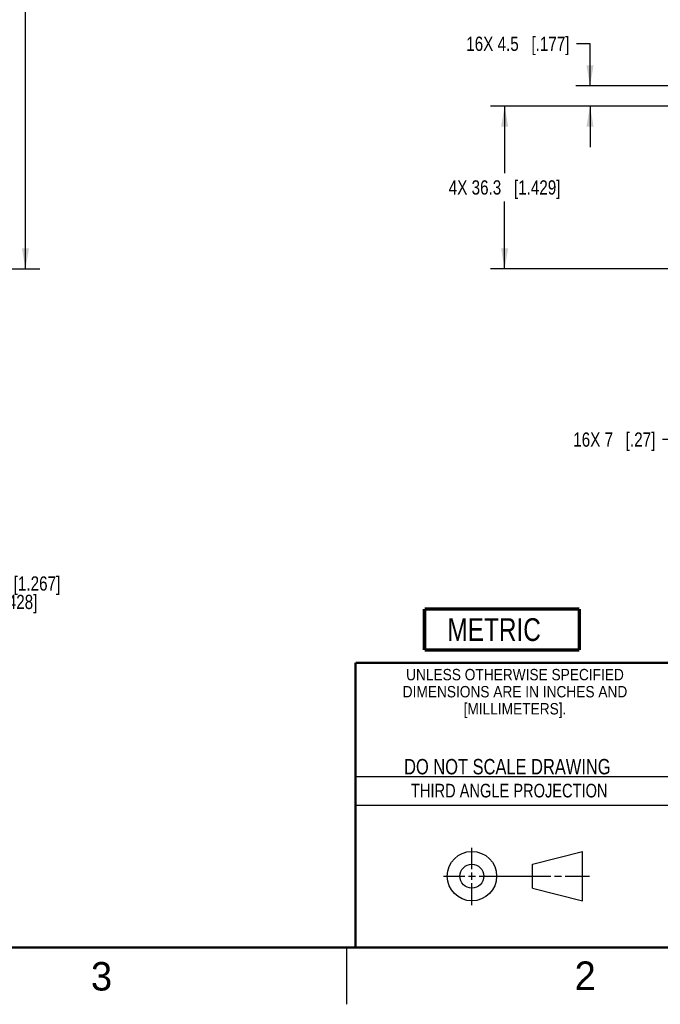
# Model space of a CAD drawing. Header units: inches. Extents: x 0 to 34, y 0 to 22.
# Tile 26 of 34: x 22.6 to 28.3, y 0 to 8.6. Entities that reach past the tile are written whole.
import ezdxf

# ---------------------------------------------------------------- set-up
doc = ezdxf.new("R2010")
doc.units = ezdxf.units.IN
doc.header["$LTSCALE"] = 1.87
doc.header["$MEASUREMENT"] = 0
doc.layers.get('0').update_dxf_attribs({"linetype": 'CONTINUOUS'})
doc.layers.add('DETAIL', color=7, linetype='CONTINUOUS')
doc.layers.add('DIMENSIONS', color=7, linetype='CONTINUOUS')
doc.styles.get("Standard").update_dxf_attribs({"font": 'txt', "width": 0.8})
doc.styles.add('TEXTSTYLE_2', font='txt')
doc.styles.add('TEXTSTYLE_3', font='txt', dxfattribs={"width": 0.9})
doc.dimstyles.new('DIMSTYLE_1', dxfattribs={"dimtxt": 0.125, "dimasz": 0.18, "dimexe": 0.125, "dimexo": 0.0625, "dimgap": 0.0625, "dimtad": 0, "dimtih": 1, "dimtoh": 1, "dimdsep": 46, "dimtxsty": 'STANDARD', "dimblk": '_FILLED', "dimblk1": '_FILLED', "dimblk2": '_FILLED', "dimcen": 0.09, "dimadec": 0, "dimazin": 0, "dimtp": 0.01, "dimtm": 0.01, "dimtfac": 1, "dimtofl": 0, "dimtmove": 0, "dimatfit": 3, "dimldrblk": '_FILLED', "dimfxl": 1, "dimtolj": 1, "dimarcsym": 0})
doc.dimstyles.new('DIMSTYLE_2', dxfattribs={"dimtxt": 0.125, "dimasz": 0.18, "dimexe": 0.125, "dimexo": 0.0625, "dimgap": 0.0625, "dimtad": 0, "dimtih": 1, "dimtoh": 1, "dimdsep": 46, "dimtxsty": 'STANDARD', "dimblk": '_FILLED', "dimblk1": '_FILLED', "dimblk2": '_FILLED', "dimcen": 0.09, "dimadec": 0, "dimazin": 0, "dimtp": 0.02, "dimtm": 0.02, "dimtfac": 1, "dimtofl": 0, "dimtmove": 0, "dimatfit": 3, "dimldrblk": '_FILLED', "dimfxl": 1, "dimtolj": 1, "dimarcsym": 0})
doc.dimstyles.new('DIMSTYLE_3', dxfattribs={"dimtxt": 0.125, "dimasz": 0.18, "dimexe": 0.125, "dimexo": 0.0625, "dimgap": 0.0625, "dimtad": 0, "dimtih": 1, "dimtoh": 1, "dimdec": 1, "dimdsep": 46, "dimtxsty": 'STANDARD', "dimblk": '_FILLED', "dimblk1": '_FILLED', "dimblk2": '_FILLED', "dimcen": 0.09, "dimadec": 0, "dimazin": 0, "dimtp": 0.02, "dimtm": 0.02, "dimtfac": 1, "dimtdec": 1, "dimtofl": 0, "dimtmove": 0, "dimatfit": 3, "dimldrblk": '_FILLED', "dimfxl": 1, "dimtolj": 1, "dimarcsym": 0})
doc.dimstyles.new('DIMSTYLE_4', dxfattribs={"dimtxt": 0.125, "dimasz": 0.18, "dimexe": 0.125, "dimexo": 0.0625, "dimgap": 0.03125, "dimtad": 0, "dimtih": 1, "dimtoh": 1, "dimdsep": 46, "dimtxsty": 'STANDARD', "dimblk": '_FILLED', "dimblk1": '_FILLED', "dimblk2": '_FILLED', "dimcen": 0.09, "dimadec": 0, "dimazin": 0, "dimtp": 0.02, "dimtm": 0.02, "dimtfac": 1, "dimtofl": 0, "dimtmove": 0, "dimatfit": 3, "dimldrblk": '_FILLED', "dimfxl": 1, "dimtolj": 1, "dimarcsym": 0})

# ---------------------------------------------------------------- blocks, each defined once
blk = doc.blocks.new('_FILLED')
at = {"color": 0, "linetype": 'BYBLOCK'}
blk.add_solid([(0, 0), (-1, 0.174), (-1, -0.174)], dxfattribs=at)
blk = doc.blocks.new('*D0')
at = {"layer": 'DIMENSIONS', "color": 2, "linetype": 'CONTINUOUS'}
for p, q in [((21.1246, 15.8304), (22.8053, 15.8304)), ((22.6803, 15.8304), (22.6803, 11.7614)), ((22.6803, 6.4603), (22.6803, 11.5114)), ((21.1246, 6.4603), (22.8053, 6.4603))]:
    blk.add_line(p, q, dxfattribs=at)
at = {"layer": 'DIMENSIONS', "color": 2, "linetype": 'CONTINUOUS', "xscale": 0.18, "yscale": 0.18, "zscale": 0.18}
for p, rotation in [((22.6803, 15.8304), 90), ((22.6803, 6.4603), 270)]:
    blk.add_blockref('_FILLED', p, dxfattribs=dict(at, rotation=rotation))
at = {"layer": 'DIMENSIONS', "color": 2, "linetype": 'CONTINUOUS', "insert": (22.6803, 11.6989), "char_height": 0.125, "width": 1.125, "attachment_point": 2, "line_spacing_factor": 0.9}
blk.add_mtext('238{\\Ftxt.shx;\\W1.000000;\\H0.125000; }[9.370]', dxfattribs=at)
blk = doc.blocks.new('*D4')
at = {"layer": 'DIMENSIONS', "color": 2, "linetype": 'CONTINUOUS'}
for p, q in [((28.8802, 7.8896), (26.7639, 7.8896)), ((26.8889, 7.8896), (26.8889, 7.3)), ((26.8889, 6.4603), (26.8889, 7.05)), ((28.6059, 6.4603), (26.7639, 6.4603))]:
    blk.add_line(p, q, dxfattribs=at)
at = {"layer": 'DIMENSIONS', "color": 2, "linetype": 'CONTINUOUS', "xscale": 0.18, "yscale": 0.18, "zscale": 0.18}
for p, rotation in [((26.8889, 7.8896), 90), ((26.8889, 6.4603), 270)]:
    blk.add_blockref('_FILLED', p, dxfattribs=dict(at, rotation=rotation))
at = {"layer": 'DIMENSIONS', "color": 2, "linetype": 'CONTINUOUS', "insert": (26.8889, 7.2375), "char_height": 0.125, "width": 1.525, "attachment_point": 2, "line_spacing_factor": 0.9}
blk.add_mtext('4X 36.3{\\Ftxt.shx;\\W1.000000;\\H0.125000; }[1.429]', dxfattribs=at)
blk = doc.blocks.new('*D5')
at = {"layer": 'DIMENSIONS', "color": 2, "linetype": 'CONTINUOUS'}
for p, q in [((27.6389, 8.437), (27.5214, 8.437)), ((27.6389, 8.0666), (27.6389, 8.437)), ((28.8802, 8.0666), (27.5139, 8.0666)), ((28.8802, 7.8896), (27.5139, 7.8896)), ((27.6389, 7.8896), (27.6389, 7.5296))]:
    blk.add_line(p, q, dxfattribs=at)
at = {"layer": 'DIMENSIONS', "color": 2, "linetype": 'CONTINUOUS', "xscale": 0.18, "yscale": 0.18, "zscale": 0.18}
for p, rotation in [((27.6389, 8.0666), 270), ((27.6389, 7.8896), 90)]:
    blk.add_blockref('_FILLED', p, dxfattribs=dict(at, rotation=rotation))
at = {"layer": 'DIMENSIONS', "color": 2, "linetype": 'CONTINUOUS', "insert": (27.4589, 8.4995), "char_height": 0.125, "width": 1.425, "attachment_point": 3, "line_spacing_factor": 0.9}
blk.add_mtext('16X 4.5{\\Ftxt.shx;\\W1.000000;\\H0.125000; }[.177]', dxfattribs=at)
blk = doc.blocks.new('*D6')
at = {"layer": 'DIMENSIONS', "color": 2, "linetype": 'CONTINUOUS'}
for p, q in [((28.9427, 7.8271), (28.9427, 4.8353)), ((28.6684, 6.3978), (28.6684, 4.8353)), ((28.6684, 4.9603), (28.2752, 4.9603)), ((28.9427, 4.9603), (29.3027, 4.9603))]:
    blk.add_line(p, q, dxfattribs=at)
at = {"layer": 'DIMENSIONS', "color": 2, "linetype": 'CONTINUOUS', "xscale": 0.18, "yscale": 0.18, "zscale": 0.18}
blk.add_blockref('_FILLED', (28.6684, 4.9603), dxfattribs=at)
at = {"layer": 'DIMENSIONS', "color": 2, "linetype": 'CONTINUOUS', "xscale": 0.18, "yscale": 0.18, "zscale": 0.18, "rotation": 180}
blk.add_blockref('_FILLED', (28.9427, 4.9603), dxfattribs=at)
at = {"layer": 'DIMENSIONS', "color": 2, "linetype": 'CONTINUOUS', "insert": (28.2127, 5.0228), "char_height": 0.125, "width": 1.125, "attachment_point": 3, "line_spacing_factor": 0.9}
blk.add_mtext('16X 7{\\Ftxt.shx;\\W1.000000;\\H0.125000; }[.27]', dxfattribs=at)
blk = doc.blocks.new('*D16')
at = {"layer": 'DIMENSIONS', "color": 2, "linetype": 'CONTINUOUS'}
blk.add_line((15.1894, 3.5343), (21.8678, 3.5343), dxfattribs=at)
at = {"layer": 'DIMENSIONS', "color": 2, "linetype": 'CONTINUOUS', "insert": (21.9303, 3.5968), "char_height": 0.125, "width": 1.325, "attachment_point": 1, "line_spacing_factor": 0.9}
blk.add_mtext('36.28{\\Ftxt.shx;\\W1.000000;\\H0.125000; }[1.428]', dxfattribs=at)
blk = doc.blocks.new('*D24')
at = {"layer": 'DIMENSIONS', "color": 2, "linetype": 'CONTINUOUS'}
blk.add_line((18.1235, 3.6962), (21.8678, 3.6962), dxfattribs=at)
at = {"layer": 'DIMENSIONS', "color": 2, "linetype": 'CONTINUOUS', "insert": (21.9303, 3.7587), "char_height": 0.125, "width": 1.625, "attachment_point": 1, "line_spacing_factor": 0.9}
blk.add_mtext('2X 32.17{\\Ftxt.shx;\\W1.000000;\\H0.125000; }[1.267]', dxfattribs=at)
blk = doc.blocks.new('METRIC_BL3', base_point=(26.8656, 3.2925))
at = {"layer": 'DETAIL', "color": 7, "linetype": 'CONTINUOUS', "const_width": 0.0309}
for points in [[(26.1856, 3.4725), (27.5456, 3.4725)], [(26.1856, 3.4725), (26.1856, 3.1125)], [(27.5456, 3.4725), (27.5456, 3.1125)], [(26.1856, 3.1125), (27.5456, 3.1125)]]:
    blk.add_lwpolyline(points, dxfattribs=at)
at = {"layer": 'DETAIL', "color": 2, "linetype": 'CONTINUOUS', "width": 0.8}
blk.add_text('METRIC', height=0.2, dxfattribs=at).set_placement((26.3869, 3.1914))

msp = doc.modelspace()

# ---------------------------------------------------------------- linework, layer by layer
at = {"color": 2, "linetype": 'CONTINUOUS'}
for p, q in [((25.58, 2), (28.38, 2)), ((25.58, 1.75), (28.38, 1.75)), ((26.6016, 1.1882), (26.6016, 1.375)), ((26.3514, 1.1257), (26.5391, 1.1257)), ((26.5703, 1.1257), (26.6328, 1.1257)), ((26.6016, 1.0944), (26.6016, 1.1569)), ((26.6641, 1.1257), (27.2943, 1.1257)), ((27.3256, 1.1257), (27.3881, 1.1257)), ((27.4193, 1.1257), (27.6351, 1.1257)), ((26.6016, 0.8704), (26.6016, 1.0632)), ((25.5, 0.5), (25.5, 0))]:
    msp.add_line(p, q, dxfattribs=at)
at = {"color": 7, "linetype": 'CONTINUOUS'}
for p, q in [((27.1331, 1.23), (27.5726, 1.3428)), ((27.5726, 0.9086), (27.5726, 1.3428)), ((27.1331, 1.02), (27.1331, 1.23)), ((27.1331, 1.02), (27.5726, 0.9086))]:
    msp.add_line(p, q, dxfattribs=at)
at = {"color": 7, "linetype": 'CONTINUOUS', "const_width": 0.02}
for points in [[(25.58, 3), (33.5, 3)], [(25.58, 3), (25.58, 0.5)], [(0.5, 0.5), (33.5, 0.5)]]:
    msp.add_lwpolyline(points, dxfattribs=at)
at = {"color": 7, "linetype": 'CONTINUOUS'}
for centre, radius in [((26.6016, 1.1257), 0.2171), ((26.601, 1.125), 0.105)]:
    msp.add_circle(centre, radius, dxfattribs=at)

# ---------------------------------------------------------------- block references
at = {"layer": 'DETAIL', "color": 2, "linetype": 'CONTINUOUS'}
msp.add_blockref('METRIC_BL3', (26.8656, 3.2925), dxfattribs=at)

# ---------------------------------------------------------------- texts
at = {"color": 2, "linetype": 'CONTINUOUS', "line_spacing_factor": 0.9}
for s, insert, char_height, width, attachment_point, style in [('UNLESS OTHERWISE SPECIFIED', (26.9799, 2.9459), 0.1, 2.34, 2, 'TEXTSTYLE_3'), ('DIMENSIONS ARE IN INCHES AND', (26.9799, 2.7959), 0.1, 2.52, 2, 'TEXTSTYLE_3'), ('[MILLIMETERS].', (26.9799, 2.6459), 0.1, 1.26, 2, 'TEXTSTYLE_3'), ('3', (23.2555, 0.371), 0.25, 0.25, 1, 'TEXTSTYLE_2'), ('2', (27.5035, 0.3763), 0.25, 0.25, 1, 'TEXTSTYLE_2')]:
    msp.add_mtext(s, dxfattribs=dict(at, insert=insert, char_height=char_height, width=width, attachment_point=attachment_point, style=style))
at = {"color": 7, "linetype": 'CONTINUOUS', "insert": (26.9127, 2.1549), "char_height": 0.135, "width": 2.16, "attachment_point": 2, "line_spacing_factor": 0.9}
msp.add_mtext('DO NOT SCALE DRAWING', dxfattribs=at)
at = {"color": 2, "linetype": 'CONTINUOUS', "insert": (26.9296, 1.9368), "char_height": 0.12, "width": 2.112, "attachment_point": 2, "line_spacing_factor": 0.9}
msp.add_mtext('THIRD ANGLE PROJECTION', dxfattribs=at)

# ---------------------------------------------------------------- dimensions: what is measured, and where the dimension line sits
at = {"layer": 'DIMENSIONS', "color": 2, "linetype": 'CONTINUOUS'}
dim = msp.add_linear_dim(base=(22.6803, 15.8304), p1=(21.0621, 6.4603), p2=(21.0621, 15.8304), angle=90, dimstyle='DIMSTYLE_1', dxfattribs=at)
dim.commit()
dim.dimension.update_dxf_attribs({"geometry": '*D0', "text_midpoint": (22.6803, 11.6364), "dimtype": 160})
for base, p1, p2, text, picture, middle in [((27.6389, 8.0666), (28.9427, 7.8896), (28.9427, 8.0666), '16X <>', '*D5', (26.7464, 8.437)), ((26.8889, 7.8896), (28.6684, 6.4603), (28.9427, 7.8896), '4X <>', '*D4', (26.8889, 7.175))]:
    dim = msp.add_linear_dim(base=base, p1=p1, p2=p2, angle=90, text=text, dimstyle='DIMSTYLE_2', dxfattribs=at)
    dim.commit()
    dim.dimension.update_dxf_attribs({"geometry": picture, "text_midpoint": middle, "dimtype": 160})
dim = msp.add_linear_dim(base=(28.9427, 4.9603), p1=(28.6684, 6.4603), p2=(28.9427, 7.8896), text='16X <>', dimstyle='DIMSTYLE_3', dxfattribs=at)
dim.commit()
dim.dimension.update_dxf_attribs({"geometry": '*D6', "text_midpoint": (27.6502, 4.9603), "dimtype": 160})
dim = msp.add_ordinate_dim(feature_location=(15.1894, 3.5343), offset=(6.6783, 0), dtype=0, origin=(15.1269, 4.9627), dimstyle='DIMSTYLE_4', dxfattribs=at)
dim.commit()
dim.dimension.update_dxf_attribs({"geometry": '*D16', "text_midpoint": (22.5928, 3.5343)})
dim = msp.add_ordinate_dim(feature_location=(18.1235, 3.6962), offset=(3.7443, 0), dtype=0, origin=(18.061, 4.9627), text='2X <>', dimstyle='DIMSTYLE_4', dxfattribs=at)
dim.commit()
dim.dimension.update_dxf_attribs({"geometry": '*D24', "text_midpoint": (22.7428, 3.6962)})

doc.saveas('drawing.dxf')
